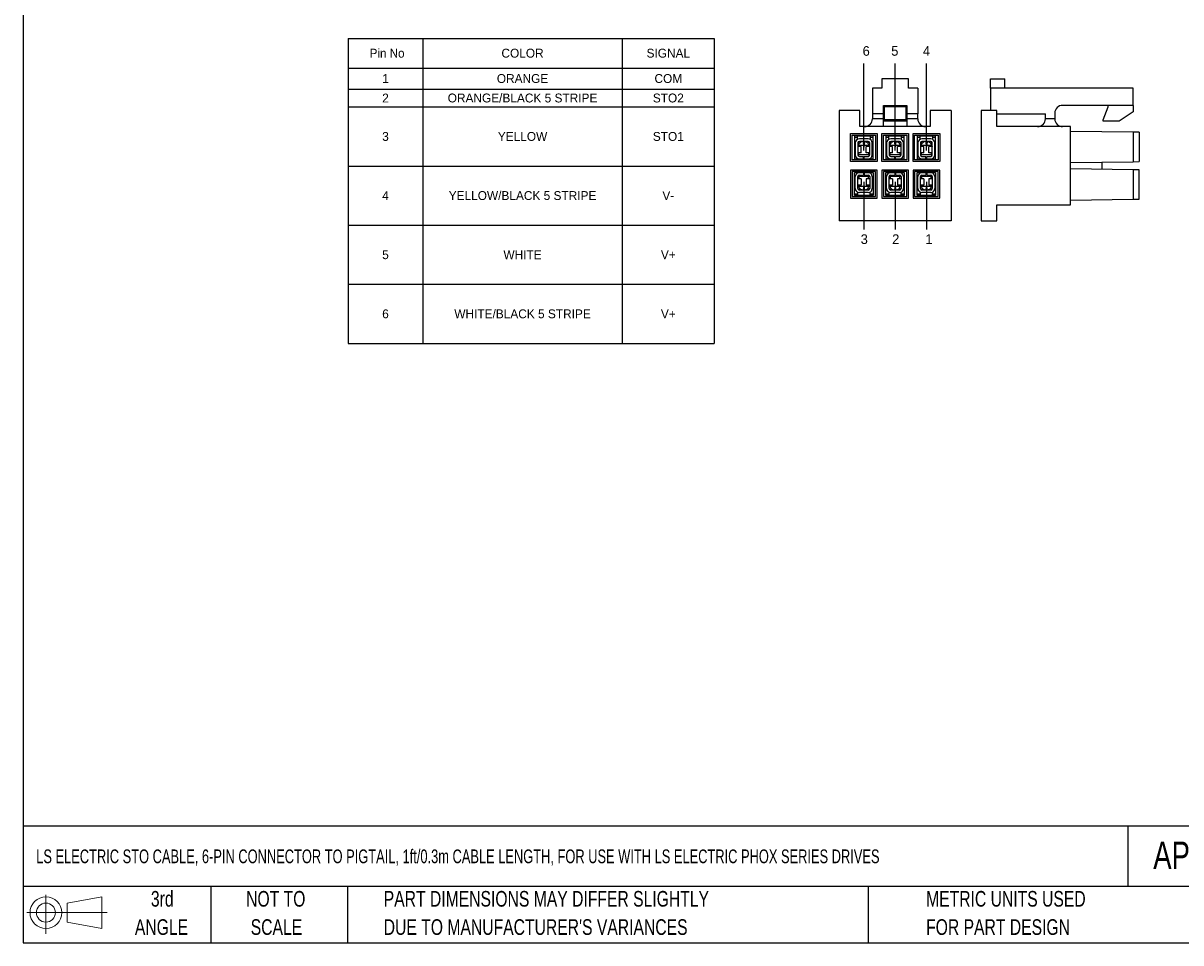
# Model space of a CAD drawing. Header units: inches. Extents: x 0 to 814, y 0 to 621.
# Tile 1 of 3: x 0 to 470, y 0 to 373. Entities that reach past the tile are written whole.
import ezdxf

# ---------------------------------------------------------------- set-up
doc = ezdxf.new("R2010")
doc.units = ezdxf.units.IN
doc.header["$LTSCALE"] = 10
doc.header["$MEASUREMENT"] = 0
doc.layers.add('DIMENSIONS', color=140, linetype='Continuous')
doc.layers.add('TEXT', color=140, linetype='Continuous')
doc.styles.add('SLDTEXTSTYLE0', font='TXT', dxfattribs={"width": 0.75})
doc.dimstyles.get("Standard").update_dxf_attribs({"dimtxt": 6, "dimasz": 6.5, "dimexe": 2.5, "dimexo": 3.5, "dimgap": 1.25, "dimtad": 0, "dimtih": 1, "dimtoh": 1, "dimdec": 1, "dimzin": 0, "dimdsep": 46, "dimtxsty": 'Standard', "dimcen": 0, "dimadec": 0, "dimazin": 0, "dimtfac": 1, "dimtdec": 1, "dimtofl": 0, "dimtmove": 0, "dimatfit": 3, "dimfxl": 0, "dimtolj": 1, "dimtzin": 0, "dimarcsym": 0})

# ---------------------------------------------------------------- blocks, each defined once
blk = doc.blocks.new('Block11')
at = {"color": 7, "linetype": 'Continuous', "lineweight": 18}
for p, q in [((7.77, 15.93), (7.77, 0)), ((16.44, 12.5), (30.53, 15.1)), ((30.53, 15.1), (30.53, 2.19)), ((16.44, 4.79), (16.44, 12.5)), ((0, 8.65), (32.62, 8.65)), ((16.44, 4.79), (30.53, 2.19))]:
    blk.add_line(p, q, dxfattribs=at)
for radius in [6.45, 3.86]:
    blk.add_circle((7.77, 8.65), radius, dxfattribs=at)
blk = doc.blocks.new('Block12')
at = {"color": 7, "linetype": 'Continuous'}
blk.add_blockref('Block11', (0, 0), dxfattribs=at)
blk = doc.blocks.new('SW_NOTE_0_3')
at = {"layer": 'TEXT', "color": 0, "char_height": 6.35, "attachment_point": 1, "style": 'SLDTEXTSTYLE0'}
for s, insert in [('PART DIMENSIONS MAY DIFFER SLIGHTLY', (0, 8.19)), ("DUE TO MANUFACTURER'S VARIANCES", (0, -3.28))]:
    blk.add_mtext(s, dxfattribs=dict(at, insert=insert))
blk = doc.blocks.new('SW_NOTE_0_4')
at = {"layer": 'TEXT', "color": 0, "char_height": 6.35, "attachment_point": 2, "style": 'SLDTEXTSTYLE0'}
for s, insert in [('NOT TO', (15.78, 8.19)), ('SCALE', (16.06, -3.28))]:
    blk.add_mtext(s, dxfattribs=dict(at, insert=insert))
blk = doc.blocks.new('SW_NOTE_0_5')
at = {"layer": 'TEXT', "color": 0, "char_height": 6.35, "attachment_point": 2, "style": 'SLDTEXTSTYLE0'}
for s, insert in [('3rd', (6.95, 8.19)), ('ANGLE', (6.65, -3.28))]:
    blk.add_mtext(s, dxfattribs=dict(at, insert=insert))
blk = doc.blocks.new('SW_NOTE_0_6')
at = {"layer": 'TEXT', "color": 0, "char_height": 6.35, "attachment_point": 1, "style": 'SLDTEXTSTYLE0'}
for s, insert in [('METRIC UNITS USED', (0, 8.19)), ('FOR PART DESIGN', (0, -3.28))]:
    blk.add_mtext(s, dxfattribs=dict(at, insert=insert))
blk = doc.blocks.new('*T34')
at = {"layer": 'TEXT', "color": 0, "linetype": 'ByBlock', "lineweight": -2}
for p, q in [((0, 0), (148.54, 0)), ((0, 0), (0, -123.79)), ((30.25, 0), (30.25, -123.79)), ((111.23, 0), (111.23, -123.79)), ((148.54, 0), (148.54, -123.79)), ((0, -12), (148.54, -12)), ((0, -20.59), (148.54, -20.59)), ((0, -27.79), (148.54, -27.79)), ((0, -51.79), (148.54, -51.79)), ((0, -75.79), (148.54, -75.79)), ((0, -99.79), (148.54, -99.79)), ((0, -123.79), (148.54, -123.79))]:
    blk.add_line(p, q, dxfattribs=at)
at = {"layer": 'TEXT', "color": 0, "lineweight": -3, "char_height": 3.6, "attachment_point": 5}
for s, insert, width in [('{\\fGulim|b0|i0|c0|p50; Pin No}', (15.13, -6), 27.85), ('COLOR', (70.74, -6), 78.5842), ('SIGNAL', (129.89, -6), 34.9024), ('1', (15.13, -16.29), 27.85), ('ORANGE', (70.74, -16.29), 78.5842), ('COM', (129.89, -16.29), 34.9024), ('2', (15.13, -24.19), 27.85), ('ORANGE/BLACK 5 STRIPE', (70.74, -24.19), 78.5842), ('STO2', (129.89, -24.19), 34.9024), ('3', (15.13, -39.79), 27.85), ('YELLOW', (70.74, -39.79), 78.5842), ('STO1', (129.89, -39.79), 34.9024), ('4', (15.13, -63.79), 27.85), ('YELLOW/BLACK 5 STRIPE', (70.74, -63.79), 78.5842), ('V-', (129.89, -63.79), 34.9024), ('5', (15.13, -87.79), 27.85), ('WHITE', (70.74, -87.79), 78.5842), ('V+', (129.89, -87.79), 34.9024), ('6', (15.13, -111.79), 27.85), ('WHITE/BLACK 5 STRIPE', (70.74, -111.79), 78.5842), ('V+', (129.89, -111.79), 34.9024)]:
    blk.add_mtext(s, dxfattribs=dict(at, insert=insert, width=width))

msp = doc.modelspace()

# ---------------------------------------------------------------- linework, layer by layer
for p, q in [((348.4, 350.7), (348.4, 346.89)), ((359.2, 350.7), (348.4, 350.7)), ((359.2, 346.89), (359.2, 350.7)), ((392.58, 350.7), (398.3, 350.7)), ((392.58, 346.89), (392.58, 350.7)), ((398.3, 346.89), (398.3, 350.7)), ((344.59, 346.89), (344.59, 336.48)), ((348.4, 346.89), (344.59, 346.89)), ((363.01, 346.89), (359.2, 346.89)), ((363.01, 346.89), (363.01, 336.48)), ((392.58, 346.89), (392.58, 337.81)), ((450.37, 346.89), (392.58, 346.89)), ((450.37, 339.9), (450.37, 346.89)), ((349.04, 339.9), (358.56, 339.9)), ((349.04, 336.48), (349.04, 339.9)), ((349.36, 339.9), (349.36, 339.3)), ((358.25, 339.3), (349.36, 339.3)), ((349.36, 339.3), (349.36, 334.06)), ((358.25, 339.3), (358.25, 339.9)), ((358.25, 334.06), (358.25, 339.3)), ((358.56, 339.9), (358.56, 336.48)), ((450.37, 339.9), (421.79, 339.9)), ((438.3, 334.06), (440.21, 339.3)), ((440.21, 339.3), (440.21, 339.9)), ((450.37, 339.9), (450.37, 337.24)), ((331.07, 337.81), (331.07, 292.98)), ((339.51, 337.81), (331.07, 337.81)), ((339.51, 331.27), (339.51, 337.81)), ((349.04, 336.48), (344.59, 336.48)), ((344.59, 336.48), (344.59, 334.44)), ((349.04, 334.44), (344.59, 334.44)), ((349.04, 334.44), (349.04, 336.48)), ((349.04, 331.27), (349.04, 334.44)), ((358.25, 334.06), (349.36, 334.06)), ((349.36, 334.06), (349.36, 333.43)), ((358.25, 333.43), (358.25, 334.06)), ((363.01, 336.48), (358.56, 336.48)), ((358.56, 336.48), (358.56, 334.44)), ((363.01, 334.44), (358.56, 334.44)), ((358.56, 334.44), (358.56, 331.27)), ((363.01, 334.44), (363.01, 336.48)), ((368.09, 337.81), (368.09, 331.27)), ((376.54, 337.81), (368.09, 337.81)), ((376.54, 337.81), (376.54, 292.98)), ((395.12, 337.81), (388.77, 337.81)), ((388.77, 337.81), (388.77, 292.98)), ((395.12, 331.27), (395.12, 337.81)), ((395.12, 336.48), (414.81, 336.48)), ((414.81, 334.44), (414.81, 336.48)), ((418.62, 334.44), (414.81, 334.44)), ((418.62, 336.73), (418.62, 334.44)), ((438.3, 333.43), (438.3, 334.06)), ((450.37, 337.24), (444.72, 333.43)), ((368.09, 331.27), (339.51, 331.27)), ((358.25, 333.43), (349.36, 333.43)), ((424.97, 331.27), (395.12, 331.27)), ((424.97, 299.52), (424.97, 331.27)), ((450.37, 329), (424.97, 329.36)), ((444.72, 333.43), (438.3, 333.43)), ((450.37, 329), (450.37, 317.03)), ((452.91, 328.96), (450.37, 329)), ((452.91, 328.96), (452.91, 317.06)), ((335.7, 328.51), (346.5, 328.51)), ((335.7, 317.14), (335.7, 328.51)), ((336.34, 327.87), (345.86, 327.87)), ((336.34, 317.77), (336.34, 327.87)), ((344.85, 327.49), (337.36, 327.49)), ((337.36, 327.49), (337.36, 318.16)), ((338.56, 326.92), (337.36, 326.92)), ((337.67, 324.63), (337.67, 319.81)), ((343.64, 327.44), (338.56, 327.44)), ((338.56, 326.92), (338.56, 327.44)), ((338.56, 326.1), (338.56, 326.92)), ((338.69, 324.63), (338.69, 319.81)), ((338.94, 325.14), (339.49, 324.6)), ((342.88, 326.28), (339.32, 326.28)), ((342.88, 325.27), (339.32, 325.27)), ((343.26, 325.14), (342.72, 324.6)), ((343.52, 319.81), (343.52, 324.63)), ((343.64, 327.44), (343.64, 326.92)), ((344.85, 326.92), (343.64, 326.92)), ((343.64, 326.92), (343.64, 326.1)), ((344.53, 319.81), (344.53, 324.63)), ((344.85, 318.16), (344.85, 327.49)), ((345.86, 327.87), (345.86, 317.77)), ((346.5, 328.51), (346.5, 317.14)), ((348.4, 328.51), (359.2, 328.51)), ((348.4, 317.14), (348.4, 328.51)), ((349.04, 327.87), (358.56, 327.87)), ((349.04, 317.77), (349.04, 327.87)), ((357.55, 327.49), (350.06, 327.49)), ((350.06, 327.49), (350.06, 318.16)), ((351.26, 326.92), (350.06, 326.92)), ((350.37, 324.63), (350.37, 319.81)), ((356.34, 327.44), (351.26, 327.44)), ((351.26, 326.92), (351.26, 327.44)), ((351.26, 326.1), (351.26, 326.92)), ((351.39, 324.63), (351.39, 319.81)), ((351.64, 325.14), (352.19, 324.6)), ((355.58, 326.28), (352.02, 326.28)), ((355.58, 325.27), (352.02, 325.27)), ((355.96, 325.14), (355.42, 324.6)), ((356.22, 319.81), (356.22, 324.63)), ((356.34, 327.44), (356.34, 326.92)), ((357.55, 326.92), (356.34, 326.92)), ((356.34, 326.92), (356.34, 326.1)), ((357.23, 319.81), (357.23, 324.63)), ((357.55, 318.16), (357.55, 327.49)), ((358.56, 327.87), (358.56, 317.77)), ((359.2, 328.51), (359.2, 317.14)), ((361.1, 328.51), (371.9, 328.51)), ((361.1, 317.14), (361.1, 328.51)), ((361.74, 327.87), (371.26, 327.87)), ((361.74, 317.77), (361.74, 327.87)), ((370.25, 327.49), (362.76, 327.49)), ((362.76, 327.49), (362.76, 318.16)), ((363.96, 326.92), (362.76, 326.92)), ((363.07, 324.63), (363.07, 319.81)), ((369.04, 327.44), (363.96, 327.44)), ((363.96, 326.92), (363.96, 327.44)), ((363.96, 326.1), (363.96, 326.92)), ((364.09, 324.63), (364.09, 319.81)), ((364.34, 325.14), (364.89, 324.6)), ((368.28, 326.28), (364.72, 326.28)), ((368.28, 325.27), (364.72, 325.27)), ((368.66, 325.14), (368.12, 324.6)), ((368.92, 319.81), (368.92, 324.63)), ((369.04, 327.44), (369.04, 326.92)), ((370.25, 326.92), (369.04, 326.92)), ((369.04, 326.92), (369.04, 326.1)), ((369.93, 319.81), (369.93, 324.63)), ((370.25, 318.16), (370.25, 327.49)), ((371.26, 327.87), (371.26, 317.77)), ((371.9, 328.51), (371.9, 317.14)), ((340.09, 323.24), (338.69, 323.24)), ((340.09, 320.7), (338.69, 320.7)), ((338.8, 323.24), (338.9, 323.59)), ((339.13, 323.71), (343.07, 323.71)), ((339.13, 323.24), (339.13, 323.71)), ((339.13, 319.78), (339.13, 320.7)), ((343.07, 319.78), (339.13, 319.78)), ((340.09, 320.7), (340.09, 323.24)), ((342.12, 320.7), (342.12, 323.24)), ((343.52, 323.24), (342.12, 323.24)), ((343.52, 320.7), (342.12, 320.7)), ((343.07, 323.71), (343.07, 323.24)), ((343.07, 320.7), (343.07, 319.78)), ((343.31, 323.59), (343.4, 323.24)), ((352.79, 323.24), (351.39, 323.24)), ((352.79, 320.7), (351.39, 320.7)), ((351.5, 323.24), (351.6, 323.59)), ((351.83, 323.71), (355.77, 323.71)), ((351.83, 323.24), (351.83, 323.71)), ((351.83, 319.78), (351.83, 320.7)), ((355.77, 319.78), (351.83, 319.78)), ((352.79, 320.7), (352.79, 323.24)), ((354.82, 320.7), (354.82, 323.24)), ((356.22, 323.24), (354.82, 323.24)), ((356.22, 320.7), (354.82, 320.7)), ((355.77, 323.71), (355.77, 323.24)), ((355.77, 320.7), (355.77, 319.78)), ((356.01, 323.59), (356.1, 323.24)), ((365.49, 323.24), (364.09, 323.24)), ((365.49, 320.7), (364.09, 320.7)), ((364.2, 323.24), (364.3, 323.59)), ((364.53, 323.71), (368.47, 323.71)), ((364.53, 323.24), (364.53, 323.71)), ((364.53, 319.78), (364.53, 320.7)), ((368.47, 319.78), (364.53, 319.78)), ((365.49, 320.7), (365.49, 323.24)), ((367.52, 320.7), (367.52, 323.24)), ((368.92, 323.24), (367.52, 323.24)), ((368.92, 320.7), (367.52, 320.7)), ((368.47, 323.71), (368.47, 323.24)), ((368.47, 320.7), (368.47, 319.78)), ((368.71, 323.59), (368.8, 323.24)), ((346.5, 317.14), (335.7, 317.14)), ((345.86, 317.77), (336.34, 317.77)), ((337.36, 318.16), (344.85, 318.16)), ((339.32, 319.17), (340.94, 319.17)), ((339.32, 318.16), (340.94, 318.16)), ((340.94, 318.16), (340.94, 319.17)), ((341.26, 319.17), (342.88, 319.17)), ((341.26, 318.16), (341.26, 319.17)), ((341.26, 318.16), (342.88, 318.16)), ((359.2, 317.14), (348.4, 317.14)), ((358.56, 317.77), (349.04, 317.77)), ((350.06, 318.16), (357.55, 318.16)), ((352.02, 319.17), (353.64, 319.17)), ((352.02, 318.16), (353.64, 318.16)), ((353.64, 318.16), (353.64, 319.17)), ((353.96, 319.17), (355.58, 319.17)), ((353.96, 318.16), (353.96, 319.17)), ((353.96, 318.16), (355.58, 318.16)), ((371.9, 317.14), (361.1, 317.14)), ((371.26, 317.77), (361.74, 317.77)), ((362.76, 318.16), (370.25, 318.16)), ((364.72, 319.17), (366.34, 319.17)), ((364.72, 318.16), (366.34, 318.16)), ((366.34, 318.16), (366.34, 319.17)), ((366.66, 319.17), (368.28, 319.17)), ((366.66, 318.16), (366.66, 319.17)), ((366.66, 318.16), (368.28, 318.16)), ((424.97, 316.66), (450.37, 317.03)), ((437.67, 316.85), (437.67, 313.94)), ((450.37, 317.03), (452.91, 317.06)), ((335.7, 313.65), (335.7, 302.28)), ((346.5, 313.65), (335.7, 313.65)), ((336.34, 313.01), (336.34, 302.92)), ((345.86, 313.01), (336.34, 313.01)), ((337.36, 303.3), (337.36, 312.63)), ((337.36, 312.63), (344.85, 312.63)), ((337.67, 306.15), (337.67, 310.98)), ((338.69, 306.15), (338.69, 310.98)), ((340.09, 310.09), (338.69, 310.09)), ((339.13, 311.01), (339.13, 310.09)), ((343.07, 311.01), (339.13, 311.01)), ((339.32, 312.63), (340.94, 312.63)), ((339.32, 311.62), (340.94, 311.62)), ((340.09, 310.09), (340.09, 307.55)), ((340.94, 312.63), (340.94, 311.62)), ((341.26, 312.63), (342.88, 312.63)), ((341.26, 312.63), (341.26, 311.62)), ((341.26, 311.62), (342.88, 311.62)), ((342.12, 310.09), (342.12, 307.55)), ((343.52, 310.09), (342.12, 310.09)), ((343.07, 310.09), (343.07, 311.01)), ((343.52, 310.98), (343.52, 306.15)), ((344.53, 310.98), (344.53, 306.15)), ((344.85, 312.63), (344.85, 303.3)), ((345.86, 302.92), (345.86, 313.01)), ((346.5, 302.28), (346.5, 313.65)), ((348.4, 313.65), (348.4, 302.28)), ((359.2, 313.65), (348.4, 313.65)), ((349.04, 313.01), (349.04, 302.92)), ((358.56, 313.01), (349.04, 313.01)), ((350.06, 303.3), (350.06, 312.63)), ((350.06, 312.63), (357.55, 312.63)), ((350.37, 306.15), (350.37, 310.98)), ((351.39, 306.15), (351.39, 310.98)), ((352.79, 310.09), (351.39, 310.09)), ((351.83, 311.01), (351.83, 310.09)), ((355.77, 311.01), (351.83, 311.01)), ((352.02, 312.63), (353.64, 312.63)), ((352.02, 311.62), (353.64, 311.62)), ((352.79, 310.09), (352.79, 307.55)), ((353.64, 312.63), (353.64, 311.62)), ((353.96, 312.63), (355.58, 312.63)), ((353.96, 312.63), (353.96, 311.62)), ((353.96, 311.62), (355.58, 311.62)), ((354.82, 310.09), (354.82, 307.55)), ((356.22, 310.09), (354.82, 310.09)), ((355.77, 310.09), (355.77, 311.01)), ((356.22, 310.98), (356.22, 306.15)), ((357.23, 310.98), (357.23, 306.15)), ((357.55, 312.63), (357.55, 303.3)), ((358.56, 302.92), (358.56, 313.01)), ((359.2, 302.28), (359.2, 313.65)), ((361.1, 313.65), (361.1, 302.28)), ((371.9, 313.65), (361.1, 313.65)), ((361.74, 313.01), (361.74, 302.92)), ((371.26, 313.01), (361.74, 313.01)), ((362.76, 303.3), (362.76, 312.63)), ((362.76, 312.63), (370.25, 312.63)), ((363.07, 306.15), (363.07, 310.98)), ((364.09, 306.15), (364.09, 310.98)), ((365.49, 310.09), (364.09, 310.09)), ((364.53, 311.01), (364.53, 310.09)), ((368.47, 311.01), (364.53, 311.01)), ((364.72, 312.63), (366.34, 312.63)), ((364.72, 311.62), (366.34, 311.62)), ((365.49, 310.09), (365.49, 307.55)), ((366.34, 312.63), (366.34, 311.62)), ((366.66, 312.63), (368.28, 312.63)), ((366.66, 312.63), (366.66, 311.62)), ((366.66, 311.62), (368.28, 311.62)), ((367.52, 310.09), (367.52, 307.55)), ((368.92, 310.09), (367.52, 310.09)), ((368.47, 310.09), (368.47, 311.01)), ((368.92, 310.98), (368.92, 306.15)), ((369.93, 310.98), (369.93, 306.15)), ((370.25, 312.63), (370.25, 303.3)), ((371.26, 302.92), (371.26, 313.01)), ((371.9, 302.28), (371.9, 313.65)), ((450.37, 313.76), (424.97, 314.12)), ((450.37, 313.76), (450.37, 301.79)), ((452.91, 313.72), (450.37, 313.76)), ((452.91, 301.82), (452.91, 313.72)), ((340.09, 307.55), (338.69, 307.55)), ((338.8, 307.55), (338.9, 307.2)), ((338.94, 305.65), (339.49, 306.19)), ((339.13, 307.55), (339.13, 307.08)), ((339.13, 307.08), (343.07, 307.08)), ((342.88, 305.52), (339.32, 305.52)), ((343.52, 307.55), (342.12, 307.55)), ((343.26, 305.65), (342.72, 306.19)), ((343.07, 307.08), (343.07, 307.55)), ((343.31, 307.2), (343.4, 307.55)), ((352.79, 307.55), (351.39, 307.55)), ((351.5, 307.55), (351.6, 307.2)), ((351.64, 305.65), (352.19, 306.19)), ((351.83, 307.55), (351.83, 307.08)), ((351.83, 307.08), (355.77, 307.08)), ((355.58, 305.52), (352.02, 305.52)), ((356.22, 307.55), (354.82, 307.55)), ((355.96, 305.65), (355.42, 306.19)), ((355.77, 307.08), (355.77, 307.55)), ((356.01, 307.2), (356.1, 307.55)), ((365.49, 307.55), (364.09, 307.55)), ((364.2, 307.55), (364.3, 307.2)), ((364.34, 305.65), (364.89, 306.19)), ((364.53, 307.55), (364.53, 307.08)), ((364.53, 307.08), (368.47, 307.08)), ((368.28, 305.52), (364.72, 305.52)), ((368.92, 307.55), (367.52, 307.55)), ((368.66, 305.65), (368.12, 306.19)), ((368.47, 307.08), (368.47, 307.55)), ((368.71, 307.2), (368.8, 307.55)), ((335.7, 302.28), (346.5, 302.28)), ((336.34, 302.92), (345.86, 302.92)), ((338.56, 303.87), (337.36, 303.87)), ((344.85, 303.3), (337.36, 303.3)), ((338.56, 304.69), (338.56, 303.87)), ((338.56, 303.87), (338.56, 303.35)), ((343.64, 303.35), (338.56, 303.35)), ((342.88, 304.5), (339.32, 304.5)), ((343.64, 303.87), (343.64, 304.69)), ((344.85, 303.87), (343.64, 303.87)), ((343.64, 303.35), (343.64, 303.87)), ((348.4, 302.28), (359.2, 302.28)), ((349.04, 302.92), (358.56, 302.92)), ((351.26, 303.87), (350.06, 303.87)), ((357.55, 303.3), (350.06, 303.3)), ((351.26, 304.69), (351.26, 303.87)), ((351.26, 303.87), (351.26, 303.35)), ((356.34, 303.35), (351.26, 303.35)), ((355.58, 304.5), (352.02, 304.5)), ((356.34, 303.87), (356.34, 304.69)), ((357.55, 303.87), (356.34, 303.87)), ((356.34, 303.35), (356.34, 303.87)), ((361.1, 302.28), (371.9, 302.28)), ((361.74, 302.92), (371.26, 302.92)), ((363.96, 303.87), (362.76, 303.87)), ((370.25, 303.3), (362.76, 303.3)), ((363.96, 304.69), (363.96, 303.87)), ((363.96, 303.87), (363.96, 303.35)), ((369.04, 303.35), (363.96, 303.35)), ((368.28, 304.5), (364.72, 304.5)), ((369.04, 303.87), (369.04, 304.69)), ((370.25, 303.87), (369.04, 303.87)), ((369.04, 303.35), (369.04, 303.87)), ((424.97, 301.42), (450.37, 301.79)), ((450.37, 301.79), (452.91, 301.82)), ((395.12, 299.52), (424.97, 299.52)), ((395.12, 292.98), (395.12, 299.52)), ((376.54, 292.98), (331.07, 292.98)), ((388.77, 292.98), (395.12, 292.98))]:
    msp.add_line(p, q)
for centre, radius, start, end in [((421.79, 336.73), 3.17, 90, 180), ((341.42, 334.44), 3.17, 270, 0), ((366.18, 334.44), 3.18, 180, 270), ((411.63, 334.44), 3.17, 270, 0), ((421.79, 334.44), 3.17, 180, 270), ((339.32, 324.63), 1.65, 90, 180), ((339.32, 324.63), 0.635, 90, 180), ((341.1, 322.98), 2.29, 135, 164.5153), ((341.1, 322.98), 2.29, 90, 135), ((341.1, 322.98), 2.29, 45, 90), ((341.1, 322.98), 2.29, 15.4847, 45), ((342.88, 324.63), 1.65, 0, 90), ((342.88, 324.63), 0.635, 0, 90), ((352.02, 324.63), 1.65, 90, 180), ((352.02, 324.63), 0.635, 90, 180), ((353.8, 322.98), 2.29, 135, 164.5153), ((353.8, 322.98), 2.29, 90, 135), ((353.8, 322.98), 2.29, 45, 90), ((353.8, 322.98), 2.29, 15.4847, 45), ((355.58, 324.63), 1.65, 0, 90), ((355.58, 324.63), 0.635, 0, 90), ((364.72, 324.63), 1.65, 90, 180), ((364.72, 324.63), 0.635, 90, 180), ((366.5, 322.98), 2.29, 135, 164.5153), ((366.5, 322.98), 2.29, 90, 135), ((366.5, 322.98), 2.29, 45, 90), ((366.5, 322.98), 2.29, 15.4847, 45), ((368.28, 324.63), 1.65, 0, 90), ((368.28, 324.63), 0.635, 0, 90), ((339.32, 319.81), 1.65, 180, 270), ((339.32, 319.81), 0.635, 180, 270), ((342.88, 319.81), 1.65, 270, 0), ((342.88, 319.81), 0.635, 270, 0), ((352.02, 319.81), 1.65, 180, 270), ((352.02, 319.81), 0.635, 180, 270), ((355.58, 319.81), 1.65, 270, 0), ((355.58, 319.81), 0.635, 270, 0), ((364.72, 319.81), 1.65, 180, 270), ((364.72, 319.81), 0.635, 180, 270), ((368.28, 319.81), 1.65, 270, 0), ((368.28, 319.81), 0.635, 270, 0), ((339.32, 310.98), 1.65, 90, 180), ((339.32, 310.98), 0.635, 90, 180), ((342.88, 310.98), 1.65, 0, 90), ((342.88, 310.98), 0.635, 0, 90), ((352.02, 310.98), 1.65, 90, 180), ((352.02, 310.98), 0.635, 90, 180), ((355.58, 310.98), 1.65, 0, 90), ((355.58, 310.98), 0.635, 0, 90), ((364.72, 310.98), 1.65, 90, 180), ((364.72, 310.98), 0.635, 90, 180), ((368.28, 310.98), 1.65, 0, 90), ((368.28, 310.98), 0.635, 0, 90), ((339.32, 306.15), 1.65, 180, 270), ((339.32, 306.15), 0.635, 180, 270), ((341.1, 307.81), 2.29, 195.4847, 225), ((341.1, 307.81), 2.29, 225, 270), ((341.1, 307.81), 2.29, 270, 315), ((341.1, 307.81), 2.29, 315, 344.5153), ((342.88, 306.15), 1.65, 270, 0), ((342.88, 306.15), 0.635, 270, 0), ((352.02, 306.15), 1.65, 180, 270), ((352.02, 306.15), 0.635, 180, 270), ((353.8, 307.81), 2.29, 195.4847, 225), ((353.8, 307.81), 2.29, 225, 270), ((353.8, 307.81), 2.29, 270, 315), ((353.8, 307.81), 2.29, 315, 344.5153), ((355.58, 306.15), 1.65, 270, 0), ((355.58, 306.15), 0.635, 270, 0), ((364.72, 306.15), 1.65, 180, 270), ((364.72, 306.15), 0.635, 180, 270), ((366.5, 307.81), 2.29, 195.4847, 225), ((366.5, 307.81), 2.29, 225, 270), ((366.5, 307.81), 2.29, 270, 315), ((366.5, 307.81), 2.29, 315, 344.5153), ((368.28, 306.15), 1.65, 270, 0), ((368.28, 306.15), 0.635, 270, 0)]:
    msp.add_arc(centre, radius, start, end)
at = {"layer": 'DEFPOINTS'}
msp.add_lwpolyline([(0, 0), (813.96, 0), (813.96, 621.17), (0, 621.17)], close=True, dxfattribs=at)
at = {"layer": 'TEXT'}
for p, q in [((0, 609.6), (0, 0)), ((800.1, 47.33), (0, 47.33)), ((448.23, 47.33), (448.23, 22.86)), ((800.1, 22.86), (0, 22.86)), ((76.2, 22.86), (76.2, 0)), ((131.58, 22.86), (131.58, 0)), ((342.89, 22.86), (342.89, 0)), ((0, 0), (800.1, 0))]:
    msp.add_line(p, q, dxfattribs=at)

# ---------------------------------------------------------------- block references
msp.add_blockref('*T34', (131.9, 367.06))
for name, p in [('Block12', (1.46, 3.61)), ('SW_NOTE_0_5', (49.49, 12.86)), ('SW_NOTE_0_4', (86.72, 12.86)), ('SW_NOTE_0_3', (146.31, 12.86)), ('SW_NOTE_0_6', (366.39, 12.86))]:
    msp.add_blockref(name, p, dxfattribs=at)

# ---------------------------------------------------------------- texts
at = {"layer": 'DIMENSIONS', "char_height": 3.5}
for insert, attachment_point in [((98.61, 112.42), 6), ((130.2, 112.22), 4)]:
    msp.add_mtext('\\A1;', dxfattribs=dict(at, insert=insert, attachment_point=attachment_point))
at = {"layer": 'TEXT', "char_height": 3.91, "attachment_point": 1}
for s, insert in [('6', (340.63, 363.94)), ('5', (352.24, 363.96)), ('4', (365.09, 363.95)), ('3', (339.85, 287.55)), ('2', (352.63, 287.57)), ('1', (366.08, 287.56))]:
    msp.add_mtext_dynamic_manual_height_columns(s, width=3.9062, gutter_width=66.15, heights=[0], dxfattribs=dict(at, insert=insert))
at = {"layer": 'TEXT', "attachment_point": 1, "style": 'SLDTEXTSTYLE0'}
for s, insert, char_height in [('{\\W0.7;LS ELECTRIC STO CABLE, 6-PIN CONNECTOR TO PIGTAIL, 1ft/0.3m CABLE LENGTH, FOR USE WITH LS ELECTRIC PHOX SERIES DRIVES}', (5.31, 37.9), 5.57052), ('APCS-PHOX-STO03A-AD', (458.57, 41.1), 11.1125)]:
    msp.add_mtext(s, dxfattribs=dict(at, insert=insert, char_height=char_height))

# ---------------------------------------------------------------- leaders
at = {"layer": 'TEXT'}
for points in [[(341.18, 321.56), (341.18, 356.85)], [(353.88, 321.56), (353.88, 356.85)], [(366.58, 321.56), (366.58, 356.85)], [(341.18, 308.85), (341.18, 289.57)], [(353.88, 308.85), (353.88, 289.57)], [(366.58, 308.85), (366.58, 289.57)]]:
    msp.add_leader(points, dimstyle='Standard', override={"dimtxt": 3.5, "dimasz": 3.5, "dimgap": 1.5}, dxfattribs=at)

doc.saveas('drawing.dxf')
